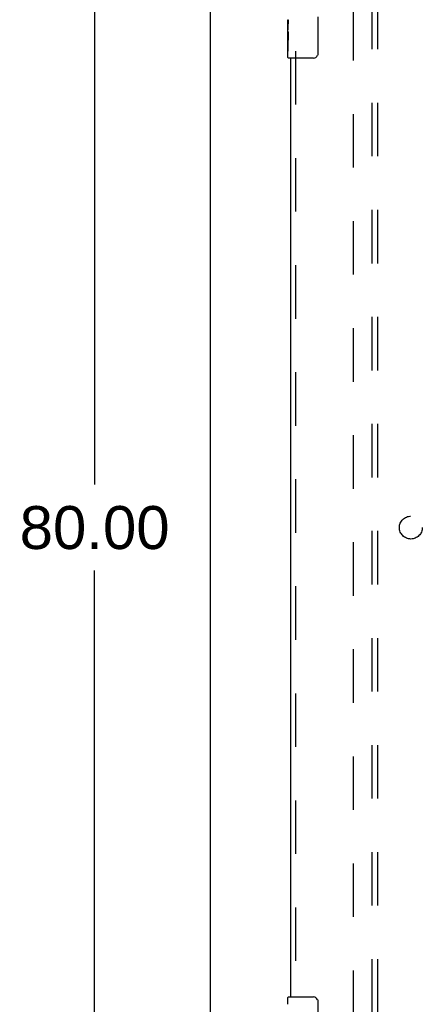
# Model space of a CAD drawing. Header units: inches. Extents: x 0 to 212, y 0 to 138.
# Tile 6 of 20: x 53.49 to 62.29, y 40.32 to 61.82. Entities that reach past the tile are written whole.
import ezdxf

# ---------------------------------------------------------------- set-up
doc = ezdxf.new("R2010")
doc.units = ezdxf.units.IN
doc.header["$LTSCALE"] = 11.6875
doc.header["$MEASUREMENT"] = 0
doc.linetypes.add('HIDDEN', pattern=[0.2, 0.1, -0.1])
doc.layers.get('0').update_dxf_attribs({"linetype": 'CONTINUOUS'})
for name, color, linetype in [('DEFAULT_2', 8, 'HIDDEN'), ('DIMENSIONS', 7, 'CONTINUOUS'), ('DOOR_ASSEMBLY', 7, 'CONTINUOUS'), ('SUBPANEL', 7, 'CONTINUOUS')]:
    doc.layers.add(name, color=color, linetype=linetype)
doc.styles.get("Standard").update_dxf_attribs({"font": 'arial.ttf'})
doc.dimstyles.new('DIMSTYLE_1', dxfattribs={"dimtxt": 0.9375, "dimasz": 1.25, "dimexe": 0.09, "dimexo": 0.07, "dimgap": 0.0375, "dimtad": 0, "dimtih": 1, "dimtoh": 1, "dimzin": 4, "dimdsep": 46, "dimtxsty": 'Standard', "dimblk": '_FILLED', "dimblk1": '_FILLED', "dimblk2": '_FILLED', "dimcen": 0.09, "dimadec": 3, "dimazin": 1, "dimtfac": 1, "dimtdec": 3, "dimtofl": 0, "dimtmove": 0, "dimatfit": 3, "dimldrblk": '_FILLED', "dimfxl": 0, "dimtolj": 1, "dimtzin": 4, "dimarcsym": 0})

# ---------------------------------------------------------------- blocks, each defined once
blk = doc.blocks.new('_FILLED')
at = {"color": 0, "linetype": 'ByBlock'}
blk.add_solid([(0, 0), (-1, 0.2), (-1, -0.2)], dxfattribs=at)
blk = doc.blocks.new('*D12')
at = {"layer": 'DIMENSIONS', "color": 2, "linetype": 'Continuous'}
for p, q in [((56.898, 90.729), (54.002, 90.729)), ((55.127, 90.729), (55.127, 51.667)), ((55.127, 10.729), (55.127, 49.792)), ((56.898, 10.729), (54.002, 10.729))]:
    blk.add_line(p, q, dxfattribs=at)
at = {"layer": 'DIMENSIONS', "color": 2, "linetype": 'Continuous', "xscale": 1.25, "yscale": 1.25, "zscale": 1.25}
for p, rotation in [((55.127, 90.729), 90), ((55.127, 10.729), 270)]:
    blk.add_blockref('_FILLED', p, dxfattribs=dict(at, rotation=rotation))
at = {"layer": 'DIMENSIONS', "color": 2, "linetype": 'Continuous', "insert": (55.127, 51.198), "char_height": 0.9375, "width": 3.27602, "attachment_point": 2, "line_spacing_factor": 0.9}
blk.add_mtext('80.00', dxfattribs=at)

msp = doc.modelspace()

# ---------------------------------------------------------------- linework, layer by layer
at = {"color": 3, "linetype": 'Continuous'}
msp.add_line((57.661, 10.833), (57.661, 90.625), dxfattribs=at)
at = {"layer": 'DEFAULT_2', "color": 8, "linetype": 'HIDDEN'}
msp.add_line((60.786, 14.177), (60.786, 87.281), dxfattribs=at)
at = {"layer": 'DOOR_ASSEMBLY', "color": 7, "linetype": 'Continuous'}
for p, q in [((59.351, 61.561), (59.351, 61.818)), ((59.357, 61.762), (59.351, 61.762)), ((59.358, 61.595), (59.358, 61.731)), ((60.006, 61.879), (60.006, 61.079)), ((59.351, 61.595), (59.358, 61.595)), ((59.351, 60.994), (59.351, 61.558)), ((59.353, 61.532), (59.351, 61.532)), ((59.353, 61.534), (59.355, 61.512)), ((59.351, 61.4), (59.357, 61.4)), ((59.351, 61.364), (59.358, 61.364)), ((59.351, 61.301), (59.358, 61.301)), ((59.358, 61.134), (59.358, 61.364)), ((59.351, 61.134), (59.358, 61.134)), ((59.906, 60.979), (59.366, 60.979)), ((59.351, 40.319), (59.351, 40.464)), ((59.366, 40.479), (59.906, 40.479)), ((60.006, 40.379), (60.006, 39.579))]:
    msp.add_line(p, q, dxfattribs=at)
at = {"layer": 'DOOR_ASSEMBLY', "color": 8, "linetype": 'HIDDEN'}
msp.add_line((59.515, 61.134), (59.515, 40.324), dxfattribs=at)
at = {"layer": 'DOOR_ASSEMBLY', "color": 3, "linetype": 'Continuous'}
msp.add_line((59.411, 40.479), (59.411, 60.979), dxfattribs=at)
at = {"layer": 'DOOR_ASSEMBLY', "color": 7, "linetype": 'Continuous'}
for points in [[(59.351, 61.819), (59.352, 61.815), (59.352, 61.81), (59.353, 61.805), (59.354, 61.792)], [(59.354, 61.792), (59.355, 61.784), (59.356, 61.776), (59.357, 61.768)], [(59.357, 61.768), (59.357, 61.759), (59.358, 61.75), (59.358, 61.74), (59.358, 61.731)], [(59.351, 61.561), (59.352, 61.553), (59.352, 61.544), (59.353, 61.534)], [(59.355, 61.512), (59.356, 61.5), (59.357, 61.488), (59.357, 61.476), (59.358, 61.463), (59.358, 61.45), (59.358, 61.437), (59.358, 61.425), (59.358, 61.412), (59.357, 61.399), (59.357, 61.387), (59.356, 61.375)], [(60.006, 61.079), (60.006, 61.073), (60.006, 61.067), (60.005, 61.061), (60.003, 61.055), (60.002, 61.049), (60, 61.043)], [(60, 40.416), (60.002, 40.41), (60.003, 40.404), (60.005, 40.398), (60.006, 40.392), (60.006, 40.386), (60.006, 40.379)]]:
    msp.add_lwpolyline(points, dxfattribs=at)
for centre, radius, start, end in [((59.366, 60.994), 0.015, 180, 270), ((59.906, 61.079), 0.1, 270, 338.7946), ((59.366, 40.464), 0.015, 90, 180), ((59.906, 40.379), 0.1, 21.1999, 90)]:
    msp.add_arc(centre, radius, start, end, dxfattribs=at)
msp.add_ellipse((59.614, 61.395), major_axis=(0.263, 0), ratio=0.432808, start_param=-3.141593, end_param=-2.961605, dxfattribs=at)
at = {"layer": 'SUBPANEL', "color": 8, "linetype": 'HIDDEN'}
for p, q in [((61.193, 16.761), (61.193, 84.698)), ((61.318, 16.761), (61.318, 84.698))]:
    msp.add_line(p, q, dxfattribs=at)
msp.add_circle((62.036, 50.729), 0.25, dxfattribs=at)

# ---------------------------------------------------------------- dimensions: what is measured, and where the dimension line sits
at = {"layer": 'DIMENSIONS', "color": 2, "linetype": 'Continuous'}
dim = msp.add_linear_dim(base=(55.127, 10.729), p1=(56.968, 90.729), p2=(56.968, 10.729), angle=270, dimstyle='DIMSTYLE_1', dxfattribs=at)
dim.commit()
dim.dimension.update_dxf_attribs({"geometry": '*D12', "text_midpoint": (55.122, 50.724), "dimtype": 160})

doc.saveas('drawing.dxf')
